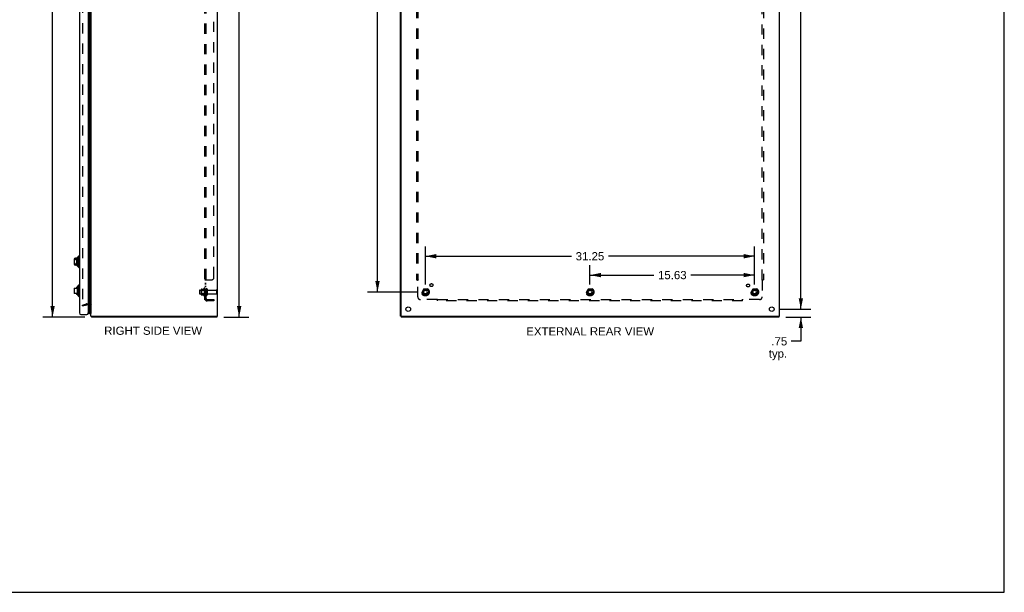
# Model space of a CAD drawing. Header units: inches. Extents: x 0 to 176, y 0 to 114.
# Tile 101 of 102: x 83 to 176, y 0 to 54. Entities that reach past the tile are written whole.
import ezdxf

# ---------------------------------------------------------------- set-up
doc = ezdxf.new("R2010")
doc.units = ezdxf.units.IN
doc.header["$LTSCALE"] = 9.696296
doc.header["$MEASUREMENT"] = 0
doc.linetypes.add('HIDDEN', pattern=[0.2, 0.1, -0.1])
doc.layers.get('0').update_dxf_attribs({"linetype": 'CONTINUOUS'})
for name, color, linetype in [('DEFAULT_2', 8, 'HIDDEN'), ('DIMENSIONS', 7, 'CONTINUOUS'), ('DOOR_ASSEMBLY', 7, 'CONTINUOUS'), ('SUBPANEL', 7, 'CONTINUOUS')]:
    doc.layers.add(name, color=color, linetype=linetype)
doc.styles.get("Standard").update_dxf_attribs({"font": 'arial.ttf'})
doc.dimstyles.new('DIMSTYLE_1', dxfattribs={"dimtxt": 0.777778, "dimasz": 1.037037, "dimexe": 0.09, "dimexo": 0.07, "dimgap": 0.0375, "dimtad": 0, "dimtih": 1, "dimtoh": 1, "dimzin": 4, "dimdsep": 46, "dimtxsty": 'Standard', "dimblk": '_FILLED', "dimblk1": '_FILLED', "dimblk2": '_FILLED', "dimcen": 0.09, "dimazin": 1, "dimtfac": 1, "dimtdec": 3, "dimtofl": 0, "dimtmove": 0, "dimatfit": 3, "dimldrblk": '_FILLED', "dimfxl": 0, "dimtolj": 1, "dimtzin": 4, "dimarcsym": 0})

# ---------------------------------------------------------------- blocks, each defined once
blk = doc.blocks.new('_FILLED')
at = {"color": 0, "linetype": 'ByBlock'}
blk.add_solid([(0, 0), (-1, 0.2), (-1, -0.2)], dxfattribs=at)
blk = doc.blocks.new('*D1')
at = {"layer": 'DIMENSIONS', "color": 2, "linetype": 'Continuous'}
for p, q in [((88.966, 86.117), (85.03, 86.117)), ((85.963, 86.117), (85.963, 56.893)), ((85.963, 26.115), (85.963, 55.338)), ((89.026, 26.115), (85.03, 26.115))]:
    blk.add_line(p, q, dxfattribs=at)
at = {"layer": 'DIMENSIONS', "color": 2, "linetype": 'Continuous', "xscale": 1.037037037, "yscale": 1.037037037, "zscale": 1.037037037}
for p, rotation in [((85.963, 86.117), 90), ((85.963, 26.115), 270)]:
    blk.add_blockref('_FILLED', p, dxfattribs=dict(at, rotation=rotation))
at = {"layer": 'DIMENSIONS', "color": 2, "linetype": 'Continuous', "insert": (85.963, 56.504), "char_height": 0.7778, "width": 2.71789, "attachment_point": 2, "line_spacing_factor": 0.9}
blk.add_mtext('60.00', dxfattribs=at)
blk = doc.blocks.new('*D7')
at = {"layer": 'DIMENSIONS', "color": 2, "linetype": 'Continuous'}
for p, q in [((121.346, 29.215), (121.346, 32.819)), ((152.596, 29.215), (152.596, 32.819)), ((121.346, 31.885), (135.223, 31.885)), ((152.596, 31.885), (138.718, 31.885))]:
    blk.add_line(p, q, dxfattribs=at)
at = {"layer": 'DIMENSIONS', "color": 2, "linetype": 'Continuous', "xscale": 1.037037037, "yscale": 1.037037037, "zscale": 1.037037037, "rotation": 180}
blk.add_blockref('_FILLED', (121.346, 31.885), dxfattribs=at)
at = {"layer": 'DIMENSIONS', "color": 2, "linetype": 'Continuous', "xscale": 1.037037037, "yscale": 1.037037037, "zscale": 1.037037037}
blk.add_blockref('_FILLED', (152.596, 31.885), dxfattribs=at)
at = {"layer": 'DIMENSIONS', "color": 2, "linetype": 'Continuous', "insert": (136.971, 32.274), "char_height": 0.7778, "width": 2.71789, "attachment_point": 2, "line_spacing_factor": 0.9}
blk.add_mtext('31.25', dxfattribs=at)
blk = doc.blocks.new('*D8')
at = {"layer": 'DIMENSIONS', "color": 2, "linetype": 'Continuous'}
for p, q in [((136.971, 29.215), (136.971, 31.031)), ((152.596, 29.215), (152.596, 31.031)), ((136.971, 30.098), (143.035, 30.098)), ((152.596, 30.098), (146.531, 30.098))]:
    blk.add_line(p, q, dxfattribs=at)
at = {"layer": 'DIMENSIONS', "color": 2, "linetype": 'Continuous', "xscale": 1.037037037, "yscale": 1.037037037, "zscale": 1.037037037, "rotation": 180}
blk.add_blockref('_FILLED', (136.971, 30.098), dxfattribs=at)
at = {"layer": 'DIMENSIONS', "color": 2, "linetype": 'Continuous', "xscale": 1.037037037, "yscale": 1.037037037, "zscale": 1.037037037}
blk.add_blockref('_FILLED', (152.596, 30.098), dxfattribs=at)
at = {"layer": 'DIMENSIONS', "color": 2, "linetype": 'Continuous', "insert": (144.783, 30.487), "char_height": 0.7778, "width": 2.71789, "attachment_point": 2, "line_spacing_factor": 0.9}
blk.add_mtext('15.63', dxfattribs=at)
blk = doc.blocks.new('*D9')
at = {"layer": 'DIMENSIONS', "color": 2, "linetype": 'Continuous'}
for p, q in [((120.62, 83.74), (115.869, 83.74)), ((116.802, 83.74), (116.802, 56.892)), ((116.802, 28.49), (116.802, 55.337)), ((120.62, 28.49), (115.869, 28.49))]:
    blk.add_line(p, q, dxfattribs=at)
at = {"layer": 'DIMENSIONS', "color": 2, "linetype": 'Continuous', "xscale": 1.037037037, "yscale": 1.037037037, "zscale": 1.037037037}
for p, rotation in [((116.802, 83.74), 90), ((116.802, 28.49), 270)]:
    blk.add_blockref('_FILLED', p, dxfattribs=dict(at, rotation=rotation))
at = {"layer": 'DIMENSIONS', "color": 2, "linetype": 'Continuous', "insert": (116.802, 56.503), "char_height": 0.7778, "width": 2.71789, "attachment_point": 2, "line_spacing_factor": 0.9}
blk.add_mtext('55.25', dxfattribs=at)
blk = doc.blocks.new('*D11')
at = {"layer": 'DIMENSIONS', "color": 2, "linetype": 'Continuous'}
for p, q in [((156.986, 26.865), (156.986, 28.939)), ((154.946, 26.865), (157.919, 26.865)), ((155.573, 26.115), (157.919, 26.115)), ((156.986, 26.115), (156.986, 23.812)), ((156.986, 23.812), (156.079, 23.812))]:
    blk.add_line(p, q, dxfattribs=at)
at = {"layer": 'DIMENSIONS', "color": 2, "linetype": 'Continuous', "xscale": 1.037037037, "yscale": 1.037037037, "zscale": 1.037037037}
for p, rotation in [((156.986, 26.865), 270), ((156.986, 26.115), 90)]:
    blk.add_blockref('_FILLED', p, dxfattribs=dict(at, rotation=rotation))
at = {"layer": 'DIMENSIONS', "color": 2, "linetype": 'Continuous', "insert": (155.69, 24.201), "char_height": 0.7778, "width": 1.74928, "attachment_point": 3, "line_spacing_factor": 0.9}
blk.add_mtext('.75\\Ptyp.', dxfattribs=at)
blk = doc.blocks.new('*D15')
at = {"layer": 'DIMENSIONS', "color": 2, "linetype": 'Continuous'}
for p, q in [((102.24, 89.284), (104.604, 89.284)), ((103.671, 89.284), (103.671, 58.477)), ((103.671, 26.115), (103.671, 56.922)), ((102.212, 26.115), (104.604, 26.115))]:
    blk.add_line(p, q, dxfattribs=at)
at = {"layer": 'DIMENSIONS', "color": 2, "linetype": 'Continuous', "xscale": 1.037037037, "yscale": 1.037037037, "zscale": 1.037037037}
for p, rotation in [((103.671, 89.284), 90), ((103.671, 26.115), 270)]:
    blk.add_blockref('_FILLED', p, dxfattribs=dict(at, rotation=rotation))
at = {"layer": 'DIMENSIONS', "color": 2, "linetype": 'Continuous', "insert": (103.671, 58.088), "char_height": 0.7778, "width": 2.71789, "attachment_point": 2, "line_spacing_factor": 0.9}
blk.add_mtext('63.17', dxfattribs=at)
blk = doc.blocks.new('*D17')
at = {"layer": 'DIMENSIONS', "color": 2, "linetype": 'Continuous'}
for p, q in [((154.946, 85.365), (157.919, 85.365)), ((156.986, 85.365), (156.986, 56.892)), ((156.986, 26.865), (156.986, 55.337)), ((154.946, 26.865), (157.919, 26.865))]:
    blk.add_line(p, q, dxfattribs=at)
at = {"layer": 'DIMENSIONS', "color": 2, "linetype": 'Continuous', "xscale": 1.037037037, "yscale": 1.037037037, "zscale": 1.037037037}
for p, rotation in [((156.986, 85.365), 90), ((156.986, 26.865), 270)]:
    blk.add_blockref('_FILLED', p, dxfattribs=dict(at, rotation=rotation))
at = {"layer": 'DIMENSIONS', "color": 2, "linetype": 'Continuous', "insert": (156.986, 56.503), "char_height": 0.7778, "width": 2.71789, "attachment_point": 2, "line_spacing_factor": 0.9}
blk.add_mtext('58.50', dxfattribs=at)

msp = doc.modelspace()

# ---------------------------------------------------------------- linework, layer by layer
at = {"color": 7, "linetype": 'Continuous'}
for p, q in [((176.296, 0), (176.296, 114.074)), ((101.541, 26.19), (101.546, 26.19)), ((101.546, 26.19), (101.609, 26.19)), ((101.546, 26.19), (101.546, 26.115)), ((119.046, 26.19), (118.971, 26.19)), ((119.034, 26.19), (119.034, 26.115)), ((119.046, 26.23), (119.046, 26.19)), ((119.051, 26.19), (119.077, 26.19)), ((154.908, 26.19), (154.908, 26.115)), ((0, 0), (176.296, 0))]:
    msp.add_line(p, q, dxfattribs=at)
at = {"color": 3, "linetype": 'Continuous'}
for p, q in [((101.573, 89.183), (101.573, 26.23)), ((101.609, 26.19), (101.609, 89.212)), ((118.971, 26.19), (118.971, 89.213)), ((119.046, 26.23), (119.046, 89.172)), ((154.971, 26.19), (154.971, 89.193)), ((89.609, 26.19), (89.609, 86.033)), ((89.609, 26.19), (101.533, 26.19)), ((119.086, 26.19), (154.971, 26.19)), ((101.546, 26.115), (89.672, 26.115)), ((154.908, 26.115), (119.034, 26.115))]:
    msp.add_line(p, q, dxfattribs=at)
for points in [[(89.651, 26.158), (89.652, 26.156), (89.653, 26.155), (89.655, 26.153), (89.656, 26.151), (89.657, 26.149), (89.657, 26.146), (89.658, 26.144), (89.659, 26.141), (89.66, 26.139), (89.661, 26.136), (89.662, 26.131)], [(89.662, 26.131), (89.663, 26.129), (89.663, 26.127), (89.664, 26.125), (89.664, 26.123), (89.665, 26.121), (89.666, 26.12), (89.667, 26.119), (89.667, 26.117), (89.668, 26.117), (89.669, 26.116), (89.67, 26.115), (89.67, 26.115), (89.671, 26.115), (89.672, 26.115)]]:
    msp.add_lwpolyline(points, dxfattribs=at)
for centre in [(119.721, 26.865), (154.221, 26.865)]:
    msp.add_circle(centre, 0.219, dxfattribs=at)
for centre, radius, start, end in [((89.754, 26.26), 0.145, 208.86845, 224.60138), ((101.533, 26.23), 0.04, 270, 360), ((119.086, 26.23), 0.04, 180, 270)]:
    msp.add_arc(centre, radius, start, end, dxfattribs=at)
at = {"layer": 'DEFAULT_2', "color": 8, "linetype": 'HIDDEN'}
for p, q in [((88.797, 85.023), (88.797, 27.206)), ((99.909, 28.643), (99.909, 28.337)), ((99.939, 28.673), (100.534, 28.673)), ((99.939, 28.307), (100.534, 28.307)), ((100.073, 28.745), (100.073, 28.234)), ((100.093, 28.673), (100.073, 28.693)), ((100.093, 28.306), (100.073, 28.286)), ((100.084, 28.767), (100.311, 28.767)), ((100.084, 28.212), (100.311, 28.212)), ((100.389, 28.673), (100.093, 28.673)), ((100.093, 28.673), (100.093, 28.306)), ((100.389, 28.306), (100.093, 28.306)), ((100.339, 28.845), (100.339, 28.134)), ((100.389, 28.673), (100.409, 28.693)), ((100.389, 28.673), (100.389, 28.306)), ((100.389, 28.306), (100.409, 28.286)), ((100.409, 28.824), (100.409, 28.155)), ((100.534, 28.754), (100.534, 28.225)), ((100.64, 28.754), (100.64, 28.225)), ((100.703, 28.656), (101.504, 28.656)), ((100.703, 28.324), (101.504, 28.324)), ((101.534, 28.626), (101.534, 28.354)), ((121.182, 28.762), (121.028, 28.495)), ((121.028, 28.485), (121.182, 28.217)), ((121.5, 28.767), (121.191, 28.767)), ((121.5, 28.212), (121.191, 28.212)), ((121.663, 28.495), (121.509, 28.762)), ((121.509, 28.217), (121.663, 28.485)), ((136.807, 28.762), (136.653, 28.495)), ((136.653, 28.485), (136.807, 28.217)), ((137.125, 28.767), (136.816, 28.767)), ((137.125, 28.212), (136.816, 28.212)), ((137.288, 28.495), (137.134, 28.762)), ((137.134, 28.217), (137.288, 28.485)), ((152.432, 28.762), (152.278, 28.495)), ((152.278, 28.485), (152.432, 28.217)), ((152.75, 28.767), (152.441, 28.767)), ((152.75, 28.212), (152.441, 28.212)), ((152.913, 28.495), (152.759, 28.762)), ((152.759, 28.217), (152.913, 28.485)), ((88.797, 27.258), (89.181, 27.361)), ((88.816, 27.185), (88.797, 27.258)), ((88.816, 27.185), (89.2, 27.288)), ((89.211, 27.365), (89.539, 27.365)), ((89.539, 27.29), (89.211, 27.29))]:
    msp.add_line(p, q, dxfattribs=at)
for points in [[(88.797, 27.206), (88.797, 27.204), (88.797, 27.202), (88.798, 27.2), (88.799, 27.198)], [(88.811, 27.191), (88.809, 27.191), (88.807, 27.191), (88.806, 27.192), (88.804, 27.193), (88.802, 27.194), (88.801, 27.195), (88.8, 27.197), (88.799, 27.198)], [(88.815, 27.191), (88.813, 27.191), (88.811, 27.191)]]:
    msp.add_lwpolyline(points, dxfattribs=at)
for centre, radius in [((121.346, 28.49), 0.372), ((121.346, 28.49), 0.356), ((121.346, 28.49), 0.318), ((121.346, 28.49), 0.204), ((121.346, 28.49), 0.183), ((121.346, 28.49), 0.183), ((121.346, 28.49), 0.166), ((136.971, 28.49), 0.372), ((136.971, 28.49), 0.356), ((136.971, 28.49), 0.318), ((136.971, 28.49), 0.204), ((136.971, 28.49), 0.183), ((136.971, 28.49), 0.183), ((136.971, 28.49), 0.166), ((152.596, 28.49), 0.372), ((152.596, 28.49), 0.356), ((152.596, 28.49), 0.318), ((152.596, 28.49), 0.204), ((152.596, 28.49), 0.183), ((152.596, 28.49), 0.183), ((152.596, 28.49), 0.166)]:
    msp.add_circle(centre, radius, dxfattribs=at)
for centre, radius, start, end in [((99.939, 28.643), 0.03, 90, 180), ((99.939, 28.337), 0.03, 180, 270), ((100.214, 28.745), 0.141, 174.79195, 180), ((100.214, 28.234), 0.141, 180, 185.20805), ((100.084, 28.757), 0.01, 90, 174.80617), ((100.084, 28.222), 0.01, 185.19383, 270), ((100.293, 28.777), 0.01, 270, 336.03207), ((100.293, 28.202), 0.01, 23.96793, 90), ((100.939, 28.49), 0.698, 149.33687, 156.03207), ((100.939, 28.49), 0.698, 203.96793, 210.66313), ((100.371, 28.824), 0.0384, 0, 145.55034), ((100.371, 28.155), 0.0384, 214.44966, 360), ((100.587, 28.754), 0.053, 0, 180), ((100.587, 28.225), 0.053, 180, 360), ((100.703, 28.718), 0.0625, 180, 270), ((100.703, 28.261), 0.0625, 90, 180), ((101.504, 28.626), 0.03, 0, 90), ((101.504, 28.354), 0.03, 270, 360), ((121.037, 28.49), 0.01, 150.01268, 209.98829), ((121.191, 28.757), 0.01, 90.01235, 149.98915), ((121.191, 28.222), 0.01, 210.01204, 269.98872), ((121.5, 28.757), 0.01, 30.01204, 89.98872), ((121.5, 28.222), 0.01, 270.01235, 329.98915), ((121.654, 28.49), 0.01, 330.01268, 29.98829), ((136.662, 28.49), 0.01, 150.01268, 209.98829), ((136.816, 28.757), 0.01, 90.01235, 149.98915), ((136.816, 28.222), 0.01, 210.01204, 269.98872), ((137.125, 28.757), 0.01, 30.01204, 89.98872), ((137.125, 28.222), 0.01, 270.01235, 329.98915), ((137.279, 28.49), 0.01, 330.01268, 29.98829), ((152.287, 28.49), 0.01, 150.01268, 209.98829), ((152.441, 28.757), 0.01, 90.01235, 149.98915), ((152.441, 28.222), 0.01, 210.01204, 269.98872), ((152.75, 28.757), 0.01, 30.01204, 89.98872), ((152.75, 28.222), 0.01, 270.01235, 329.98915), ((152.904, 28.49), 0.01, 330.01268, 29.98829), ((89.211, 27.25), 0.115, 90, 105), ((89.211, 27.25), 0.04, 90, 105), ((89.539, 27.22), 0.145, 38.75492, 90), ((89.539, 27.22), 0.07, 0, 90)]:
    msp.add_arc(centre, radius, start, end, dxfattribs=at)
at = {"layer": 'DOOR_ASSEMBLY', "color": 3, "linetype": 'Continuous'}
for p, q in [((88.51, 85.73), (88.51, 26.5)), ((89.335, 85.73), (89.335, 26.5)), ((88.645, 26.365), (89.2, 26.365))]:
    msp.add_line(p, q, dxfattribs=at)
at = {"layer": 'DOOR_ASSEMBLY', "color": 7, "linetype": 'Continuous'}
for p, q in [((89.427, 85.751), (89.427, 26.478)), ((89.503, 26.449), (89.503, 85.78)), ((89.546, 85.771), (89.546, 26.458)), ((89.56, 85.764), (89.56, 26.465)), ((89.568, 85.762), (89.568, 26.467)), ((89.58, 85.783), (89.58, 26.446)), ((88.353, 31.817), (88.451, 31.916)), ((88.353, 31.817), (88.353, 30.912)), ((88.451, 31.916), (88.51, 31.916)), ((88.451, 31.916), (88.451, 30.813)), ((88.01, 31.581), (88.01, 31.148)), ((88.24, 31.699), (88.128, 31.699)), ((88.227, 31.58), (88.128, 31.58)), ((88.128, 31.149), (88.227, 31.149)), ((88.24, 31.03), (88.128, 31.03)), ((88.227, 31.58), (88.227, 31.149)), ((88.325, 30.981), (88.325, 31.748)), ((88.353, 30.912), (88.451, 30.813)), ((88.451, 30.813), (88.51, 30.813)), ((88.325, 28.231), (88.325, 28.998)), ((88.353, 29.067), (88.451, 29.166)), ((88.353, 29.067), (88.353, 28.162)), ((88.451, 29.166), (88.51, 29.166)), ((88.451, 29.166), (88.451, 28.063)), ((88.01, 28.831), (88.01, 28.398)), ((88.017, 28.87), (88.227, 28.87)), ((88.227, 28.359), (88.017, 28.359)), ((88.24, 28.949), (88.227, 28.949)), ((88.227, 28.949), (88.227, 28.87)), ((88.227, 28.359), (88.227, 28.28)), ((88.24, 28.28), (88.227, 28.28)), ((88.353, 28.162), (88.451, 28.063)), ((88.451, 28.063), (88.51, 28.063)), ((89.58, 26.446), (89.568, 26.467)), ((89.609, 26.463), (89.58, 26.446))]:
    msp.add_line(p, q, dxfattribs=at)
for points in [[(88.128, 31.58), (88.124, 31.58), (88.12, 31.58), (88.115, 31.579), (88.111, 31.578), (88.107, 31.577), (88.102, 31.576), (88.098, 31.574), (88.094, 31.572), (88.09, 31.57), (88.085, 31.567), (88.081, 31.565), (88.077, 31.561), (88.073, 31.558), (88.069, 31.554), (88.065, 31.55), (88.061, 31.546), (88.057, 31.541), (88.053, 31.535), (88.05, 31.53), (88.046, 31.523), (88.043, 31.517), (88.04, 31.51), (88.037, 31.503), (88.034, 31.495), (88.031, 31.487), (88.029, 31.479), (88.027, 31.471), (88.025, 31.462), (88.023, 31.453), (88.022, 31.444), (88.021, 31.434), (88.02, 31.425), (88.019, 31.415), (88.018, 31.405), (88.018, 31.395), (88.017, 31.385), (88.017, 31.375), (88.017, 31.365), (88.017, 31.354), (88.017, 31.344), (88.018, 31.334), (88.018, 31.324), (88.019, 31.314), (88.02, 31.304), (88.021, 31.295), (88.022, 31.286), (88.023, 31.276), (88.025, 31.268), (88.027, 31.259), (88.029, 31.25), (88.031, 31.242), (88.034, 31.234), (88.036, 31.227), (88.039, 31.219), (88.043, 31.212), (88.046, 31.206), (88.05, 31.199), (88.053, 31.194), (88.057, 31.188), (88.061, 31.183), (88.065, 31.179), (88.069, 31.175), (88.073, 31.171), (88.077, 31.168), (88.081, 31.164), (88.085, 31.162), (88.09, 31.159), (88.094, 31.157), (88.098, 31.155), (88.102, 31.153), (88.107, 31.152), (88.111, 31.151), (88.115, 31.15), (88.12, 31.149), (88.124, 31.149), (88.128, 31.149)], [(89.503, 26.449), (89.495, 26.449), (89.487, 26.45), (89.479, 26.452), (89.472, 26.454), (89.464, 26.456), (89.456, 26.46), (89.449, 26.463), (89.442, 26.467), (89.434, 26.472), (89.427, 26.478)], [(89.56, 26.465), (89.556, 26.463), (89.553, 26.461), (89.549, 26.46), (89.546, 26.458)]]:
    msp.add_lwpolyline(points, dxfattribs=at)
for centre, radius, start, end in [((88.128, 31.581), 0.118, 90, 180), ((88.128, 31.148), 0.118, 180, 270), ((88.24, 31.778), 0.0787, 270, 330), ((88.24, 30.951), 0.0787, 30, 90), ((88.325, 31.729), 0.0197, 89.88541, 150), ((88.325, 31), 0.0197, 210, 270.11459), ((88.374, 31.729), 0.0492, 116.11489, 180), ((88.374, 31), 0.0492, 180, 243.88511), ((88.24, 29.028), 0.0787, 270, 330), ((88.325, 28.979), 0.0197, 89.88541, 150), ((88.374, 28.979), 0.0492, 116.11489, 180), ((88.128, 28.831), 0.118, 160.52145, 180), ((88.128, 28.398), 0.118, 180, 199.4747), ((88.24, 28.201), 0.0787, 30, 90), ((88.325, 28.25), 0.0197, 210, 270.11459), ((88.374, 28.25), 0.0492, 180, 243.88511), ((89.385, 26.505), 0.05, 185.26172, 327.32819), ((89.514, 26.505), 0.0569, 258.71151, 304.56687), ((89.556, 26.495), 0.03, 276.41204, 293.79784)]:
    msp.add_arc(centre, radius, start, end, dxfattribs=at)
at = {"layer": 'DOOR_ASSEMBLY', "color": 3, "linetype": 'Continuous'}
for centre, start, end in [((88.645, 26.5), 180, 270), ((89.2, 26.5), 270, 360)]:
    msp.add_arc(centre, 0.135, start, end, dxfattribs=at)
at = {"layer": 'DOOR_ASSEMBLY', "color": 7, "linetype": 'Continuous'}
for start_param, end_param in [(-3.608679, -3.143067), (-2.881148, -2.795492)]:
    msp.add_ellipse((89.503, 26.714), major_axis=(0, 0.265), ratio=0.632157, start_param=start_param, end_param=end_param, dxfattribs=at)
at = {"layer": 'SUBPANEL', "color": 8, "linetype": 'HIDDEN'}
for p, q in [((100.409, 27.771), (100.409, 84.458)), ((100.534, 27.771), (100.534, 84.458)), ((101.284, 29.896), (101.284, 82.333)), ((120.502, 82.583), (120.502, 29.646)), ((120.627, 82.583), (120.627, 29.646)), ((153.314, 29.646), (153.314, 82.583)), ((153.439, 82.583), (153.439, 29.646)), ((100.534, 29.61), (100.409, 29.61)), ((100.534, 29.285), (100.409, 29.285)), ((100.534, 29.249), (100.409, 29.249)), ((100.534, 29.004), (100.409, 29.004)), ((100.461, 29.644), (100.459, 29.643)), ((100.463, 29.646), (101.034, 29.646)), ((100.535, 29.613), (100.534, 29.612)), ((100.56, 29.646), (100.56, 29.644)), ((120.502, 29.646), (120.668, 29.646)), ((120.608, 29.629), (120.615, 29.622)), ((120.627, 28.021), (120.627, 29.61)), ((153.273, 29.646), (153.439, 29.646)), ((153.314, 29.61), (153.314, 28.021)), ((100.534, 28.968), (100.409, 28.968)), ((100.534, 28.74), (100.409, 28.74)), ((100.534, 28.24), (100.409, 28.24)), ((100.534, 27.771), (100.409, 27.771)), ((100.463, 27.732), (100.56, 27.812)), ((100.646, 27.771), (101.284, 27.771)), ((101.284, 27.646), (100.646, 27.646)), ((101.284, 27.771), (101.284, 27.646)), ((122.466, 27.771), (120.877, 27.771)), ((122.502, 27.646), (122.502, 27.812)), ((122.502, 27.771), (151.439, 27.771)), ((151.439, 27.646), (122.502, 27.646)), ((151.439, 27.646), (151.439, 27.812)), ((151.456, 27.752), (151.463, 27.759)), ((153.064, 27.771), (151.475, 27.771))]:
    msp.add_line(p, q, dxfattribs=at)
for points in [[(100.428, 29.629), (100.425, 29.627), (100.422, 29.626), (100.42, 29.624), (100.417, 29.622), (100.414, 29.62), (100.413, 29.618), (100.411, 29.617), (100.41, 29.615), (100.41, 29.613), (100.409, 29.612), (100.409, 29.61)], [(100.41, 29.613), (100.409, 29.612), (100.409, 29.61)], [(100.422, 29.626), (100.42, 29.624), (100.417, 29.622), (100.414, 29.62), (100.413, 29.618), (100.411, 29.617), (100.41, 29.615)], [(100.435, 29.632), (100.432, 29.63), (100.428, 29.629)], [(100.463, 29.646), (100.461, 29.644), (100.459, 29.643), (100.456, 29.641), (100.453, 29.639), (100.45, 29.638), (100.446, 29.636), (100.443, 29.635), (100.435, 29.632)], [(100.456, 29.641), (100.453, 29.639), (100.45, 29.638)], [(100.549, 29.626), (100.545, 29.623), (100.543, 29.622), (100.541, 29.621), (100.539, 29.619), (100.538, 29.618), (100.536, 29.616), (100.535, 29.615), (100.535, 29.613), (100.534, 29.612), (100.534, 29.61)], [(100.543, 29.622), (100.541, 29.621), (100.539, 29.619), (100.538, 29.618), (100.536, 29.616)], [(100.56, 29.646), (100.56, 29.644), (100.56, 29.642), (100.56, 29.641), (100.56, 29.639), (100.56, 29.638), (100.559, 29.636), (100.558, 29.634), (100.557, 29.633), (100.555, 29.631), (100.554, 29.63), (100.552, 29.629), (100.551, 29.627), (100.549, 29.626)], [(100.554, 29.63), (100.552, 29.629), (100.551, 29.627)], [(100.56, 29.642), (100.56, 29.641), (100.56, 29.639), (100.56, 29.638), (100.559, 29.636), (100.558, 29.634), (100.557, 29.633), (100.555, 29.631)], [(120.588, 29.646), (120.59, 29.644), (120.593, 29.643), (120.595, 29.641), (120.597, 29.639), (120.598, 29.638), (120.6, 29.636), (120.602, 29.635), (120.603, 29.633), (120.605, 29.632), (120.607, 29.63), (120.608, 29.629)], [(120.615, 29.622), (120.616, 29.62), (120.618, 29.618), (120.62, 29.617), (120.622, 29.615), (120.624, 29.613), (120.625, 29.612), (120.627, 29.61)], [(120.646, 29.623), (120.642, 29.621), (120.639, 29.619), (120.637, 29.618), (120.634, 29.616), (120.632, 29.615), (120.63, 29.613), (120.628, 29.612), (120.627, 29.61)], [(120.668, 29.646), (120.667, 29.644), (120.666, 29.642), (120.665, 29.641), (120.664, 29.639), (120.663, 29.638), (120.662, 29.636), (120.661, 29.634), (120.659, 29.633), (120.658, 29.631), (120.656, 29.63), (120.654, 29.629), (120.652, 29.627), (120.65, 29.626), (120.648, 29.625), (120.646, 29.623)], [(153.273, 29.646), (153.274, 29.644), (153.275, 29.642), (153.276, 29.641), (153.277, 29.639), (153.278, 29.638), (153.279, 29.636), (153.28, 29.634), (153.282, 29.633), (153.283, 29.631), (153.285, 29.63), (153.287, 29.629), (153.289, 29.627), (153.291, 29.626), (153.293, 29.625), (153.295, 29.623), (153.3, 29.621)], [(153.3, 29.621), (153.302, 29.619), (153.304, 29.618), (153.307, 29.616), (153.309, 29.615), (153.311, 29.613), (153.313, 29.612), (153.314, 29.61)], [(153.333, 29.629), (153.327, 29.622), (153.325, 29.62), (153.323, 29.618), (153.321, 29.617), (153.319, 29.615), (153.317, 29.613), (153.316, 29.612), (153.314, 29.61)], [(153.353, 29.646), (153.351, 29.644), (153.349, 29.643), (153.347, 29.641), (153.345, 29.639), (153.343, 29.638), (153.341, 29.636), (153.339, 29.635), (153.338, 29.633), (153.336, 29.632), (153.335, 29.63), (153.333, 29.629)], [(100.439, 27.747), (100.432, 27.751), (100.428, 27.752), (100.425, 27.754), (100.422, 27.755), (100.42, 27.757), (100.417, 27.759), (100.414, 27.76), (100.413, 27.762), (100.411, 27.764), (100.41, 27.766), (100.41, 27.768), (100.409, 27.769), (100.409, 27.771)], [(100.463, 27.732), (100.461, 27.734), (100.459, 27.736), (100.456, 27.739), (100.453, 27.74), (100.45, 27.742), (100.446, 27.744), (100.443, 27.746), (100.439, 27.747)], [(100.538, 27.794), (100.538, 27.794), (100.538, 27.794), (100.538, 27.794), (100.538, 27.793), (100.537, 27.793), (100.537, 27.793), (100.536, 27.793), (100.536, 27.792), (100.535, 27.792), (100.535, 27.792), (100.534, 27.791), (100.534, 27.791), (100.533, 27.791), (100.532, 27.79), (100.532, 27.79), (100.531, 27.79), (100.531, 27.789), (100.53, 27.789), (100.529, 27.789), (100.529, 27.788), (100.528, 27.788), (100.527, 27.788), (100.527, 27.787), (100.526, 27.787), (100.525, 27.787), (100.524, 27.786), (100.524, 27.786), (100.523, 27.786), (100.522, 27.785), (100.521, 27.785), (100.521, 27.785), (100.52, 27.784), (100.519, 27.784), (100.518, 27.783), (100.517, 27.783), (100.517, 27.783), (100.516, 27.782), (100.515, 27.782), (100.514, 27.782), (100.513, 27.781), (100.512, 27.781), (100.511, 27.781), (100.51, 27.78), (100.509, 27.78), (100.508, 27.78), (100.508, 27.779), (100.507, 27.779), (100.505, 27.778), (100.504, 27.778), (100.503, 27.778), (100.502, 27.777), (100.501, 27.777), (100.5, 27.777), (100.499, 27.776), (100.498, 27.776), (100.497, 27.776), (100.496, 27.775), (100.495, 27.775), (100.494, 27.775), (100.493, 27.775), (100.492, 27.774), (100.491, 27.774), (100.49, 27.774), (100.489, 27.773), (100.488, 27.773), (100.487, 27.773), (100.486, 27.773), (100.485, 27.773), (100.484, 27.772), (100.483, 27.772), (100.482, 27.772), (100.482, 27.772), (100.481, 27.772), (100.48, 27.771), (100.479, 27.771), (100.478, 27.771), (100.477, 27.771), (100.477, 27.771), (100.476, 27.771), (100.476, 27.771), (100.475, 27.771), (100.475, 27.771), (100.475, 27.771)], [(100.475, 27.771), (100.475, 27.771), (100.475, 27.771)], [(100.475, 27.771), (100.475, 27.771), (100.475, 27.771), (100.475, 27.771), (100.476, 27.771), (100.476, 27.771), (100.477, 27.771), (100.477, 27.771), (100.478, 27.771)], [(100.552, 27.798), (100.549, 27.794), (100.547, 27.792), (100.545, 27.79), (100.543, 27.788), (100.541, 27.785), (100.539, 27.783), (100.538, 27.781), (100.536, 27.778), (100.535, 27.776), (100.535, 27.774), (100.534, 27.772), (100.534, 27.771)], [(100.534, 27.791), (100.535, 27.791), (100.535, 27.791), (100.536, 27.792), (100.536, 27.792), (100.537, 27.793), (100.537, 27.793), (100.537, 27.793), (100.538, 27.793), (100.538, 27.794), (100.538, 27.794), (100.538, 27.794), (100.538, 27.794)], [(100.56, 27.812), (100.56, 27.811), (100.56, 27.81), (100.56, 27.809), (100.56, 27.808), (100.56, 27.807), (100.559, 27.806), (100.558, 27.805), (100.557, 27.803), (100.555, 27.802), (100.554, 27.8), (100.552, 27.798)], [(122.477, 27.785), (122.475, 27.783), (122.474, 27.781), (122.472, 27.778), (122.471, 27.776), (122.469, 27.774), (122.468, 27.772), (122.466, 27.771)], [(122.485, 27.752), (122.478, 27.759), (122.476, 27.76), (122.474, 27.762), (122.473, 27.764), (122.471, 27.766), (122.469, 27.768), (122.468, 27.769), (122.466, 27.771)], [(122.502, 27.812), (122.5, 27.811), (122.498, 27.81), (122.497, 27.809), (122.495, 27.808), (122.494, 27.807), (122.492, 27.806), (122.49, 27.805), (122.489, 27.803), (122.488, 27.802), (122.486, 27.8), (122.485, 27.798), (122.483, 27.796), (122.482, 27.794), (122.481, 27.792), (122.479, 27.79), (122.477, 27.785)], [(122.502, 27.732), (122.5, 27.734), (122.499, 27.736), (122.497, 27.739), (122.496, 27.74), (122.494, 27.742), (122.492, 27.744), (122.491, 27.746), (122.489, 27.747), (122.488, 27.749), (122.486, 27.751), (122.485, 27.752)], [(151.439, 27.812), (151.441, 27.811), (151.443, 27.81), (151.444, 27.809), (151.446, 27.808), (151.448, 27.807), (151.449, 27.806), (151.451, 27.805), (151.452, 27.803), (151.454, 27.802), (151.455, 27.8), (151.456, 27.798), (151.458, 27.796), (151.459, 27.794), (151.46, 27.792), (151.462, 27.79)], [(151.439, 27.732), (151.441, 27.734), (151.442, 27.736), (151.444, 27.739), (151.446, 27.74), (151.447, 27.742), (151.449, 27.744), (151.45, 27.746), (151.452, 27.747), (151.453, 27.749), (151.455, 27.751), (151.456, 27.752)], [(151.462, 27.79), (151.464, 27.785), (151.466, 27.783), (151.467, 27.781), (151.469, 27.778), (151.47, 27.776), (151.472, 27.774), (151.473, 27.772), (151.475, 27.771)], [(151.463, 27.759), (151.465, 27.76), (151.467, 27.762), (151.468, 27.764), (151.47, 27.766), (151.472, 27.768), (151.473, 27.769), (151.475, 27.771)]]:
    msp.add_lwpolyline(points, dxfattribs=at)
for centre, radius in [((121.925, 29.145), 0.141), ((151.977, 29.108), 0.141), ((121.346, 28.49), 0.25), ((136.971, 28.49), 0.25), ((152.596, 28.49), 0.25)]:
    msp.add_circle(centre, radius, dxfattribs=at)
for centre, radius, start, end in [((101.034, 29.896), 0.25, 270, 360), ((100.646, 27.883), 0.237, 180, 270), ((100.646, 27.883), 0.112, 180, 270), ((120.877, 28.021), 0.25, 180, 270), ((153.064, 28.021), 0.25, 270, 360)]:
    msp.add_arc(centre, radius, start, end, dxfattribs=at)

# ---------------------------------------------------------------- texts
at = {"layer": 'DIMENSIONS', "color": 2, "linetype": 'Continuous', "char_height": 0.77778, "attachment_point": 2, "line_spacing_factor": 0.9}
for s, insert, width in [('RIGHT SIDE VIEW', (95.507, 25.209), 9.27551), ('EXTERNAL REAR VIEW', (136.988, 25.145), 12.10905)]:
    msp.add_mtext(s, dxfattribs=dict(at, insert=insert, width=width))

# ---------------------------------------------------------------- dimensions: what is measured, and where the dimension line sits
at = {"layer": 'DIMENSIONS', "color": 2, "linetype": 'Continuous'}
for base, p1, p2, angle, picture, middle in [((103.671, 89.284), (102.142, 26.115), (102.17, 89.284), 90, '*D15', (103.665, 57.695)), ((85.963, 26.115), (89.036, 86.117), (89.096, 26.115), 270, '*D1', (85.957, 56.111)), ((156.986, 26.865), (154.876, 85.365), (154.876, 26.865), 270, '*D17', (156.983, 56.11)), ((116.802, 83.74), (120.69, 28.49), (120.69, 83.74), 90, '*D9', (116.802, 56.11)), ((136.970558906, 30.098142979), (152.595558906, 31.101476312), (136.970558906, 31.101476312), 180, '*D8', (144.816103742, 30.093805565))]:
    dim = msp.add_linear_dim(base=base, p1=p1, p2=p2, angle=angle, dimstyle='DIMSTYLE_1', dxfattribs=at)
    dim.commit()
    dim.dimension.update_dxf_attribs({"geometry": picture, "text_midpoint": middle, "dimtype": 160})
dim = msp.add_linear_dim(base=(152.596, 31.885), p1=(121.346, 29.145), p2=(152.596, 29.145), dimstyle='DIMSTYLE_1', dxfattribs=at)
dim.commit()
dim.dimension.update_dxf_attribs({"geometry": '*D7', "text_midpoint": (136.972, 31.881), "dimtype": 160})
dim = msp.add_linear_dim(base=(156.986, 26.865), p1=(155.503, 26.115), p2=(154.876, 26.865), angle=90, text='<>\\Ptyp.', dimstyle='DIMSTYLE_1', dxfattribs=at)
dim.commit()
dim.dimension.update_dxf_attribs({"geometry": '*D11', "text_midpoint": (154.815, 23.229), "dimtype": 160})

doc.saveas('drawing.dxf')
